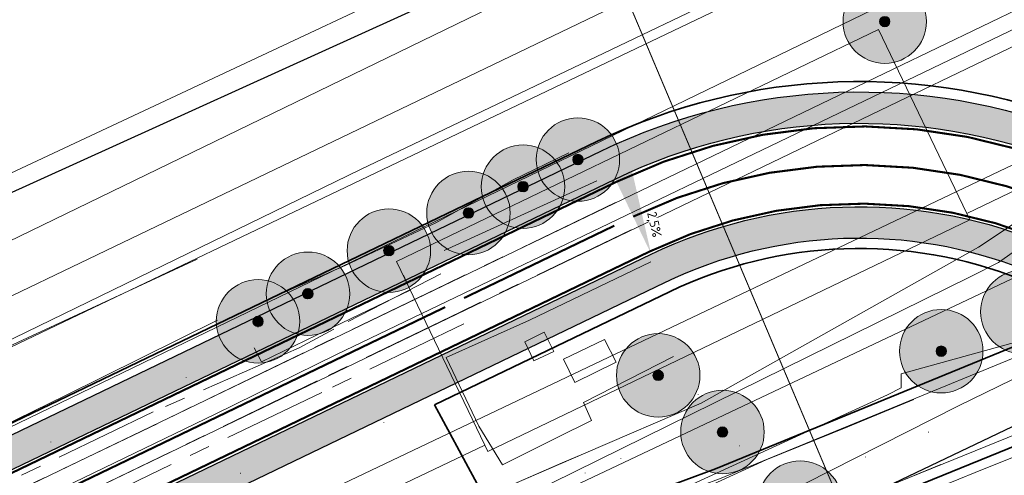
# Model space of a CAD drawing. Header units: metres. Extents: x 163628 to 167855, y 402678 to 405435.
# Tile 146 of 256: x 164571 to 164618, y 403475 to 403497. Entities that reach past the tile are written whole.
import ezdxf

# ---------------------------------------------------------------- set-up
doc = ezdxf.new("R2010")
doc.units = ezdxf.units.M
for name, pattern in [('X-CA190022.004-UO-DTM inmeting$0$AM-AS', [16, 10, -2, 2, -2]), ('X-CA190022.004-UO-DWM_Snelfietsroute$0$1-2', [3, 0, -2, 1]), ('X-CA190022.004-UO-DWM_Snelfietsroute$0$2-1', [6, 2, -1, 2, -1]), ('X-CA190022.004-UO-TXT_Tekst 1op200$0$AL-TEKENBLADGRENS', [11.5, 2.5, -1.5, 1, -1.5, 1, -1.5, 2.5])]:
    doc.linetypes.add(name, pattern=pattern)
doc.layers.get('0').update_dxf_attribs({"lineweight": 25})
for name, color, linetype, lineweight in [('X-CA190022.004-UO-BGT_Ondergrond$0$GE_251_SPRTrein_as_Lijn_GEM', 253, 'Continuous', 9), ('X-CA190022.004-UO-BGT_Ondergrond$0$GE_316_WGDFietspad_Vlak_GEM', 253, 'Continuous', 9), ('X-CA190022.004-UO-BGT_Ondergrond$0$GE_367_OWGBerm_groenvoorziening_grasenk_GEM', 253, 'Continuous', 9), ('X-CA190022.004-UO-BGT_Ondergrond$0$GE_401_OTDErf_Vlak_GEM', 253, 'Continuous', 9), ('X-CA190022.004-UO-BGT_Ondergrond$0$GE_479_BTDGroenvoorziening_grasenkruida_GEM', 253, 'Continuous', 9), ('X-CA190022.004-UO-BGT_Ondergrond$0$GE_504_WTDWaterloop_sloot_Vlak_GEM', 253, 'Continuous', 9), ('X-CA190022.004-UO-BGT_Ondergrond$0$GE_541_OWTOever_slootkant_Vlak_GEM', 253, 'Continuous', 9), ('X-CA190022.004-UO-DTM inmeting$0$B-WE-AM-AS_DWARSLIGGER-G', 246, 'X-CA190022.004-UO-DTM inmeting$0$AM-AS', 0), ('X-CA190022.004-UO-DTM inmeting$0$B-WE-AM-AS_SPOOR-G', 246, 'X-CA190022.004-UO-DTM inmeting$0$AM-AS', 0), ('X-CA190022.004-UO-DTM inmeting$0$B-WE-GR-BOOM-S', 246, 'Continuous', 0), ('X-CA190022.004-UO-DTM inmeting$0$B-WE-GW-TALUD_KRUIN-G', 246, 'Continuous', 0), ('X-CA190022.004-UO-DTM inmeting$0$B-WE-GW-TALUD_TEEN-G', 246, 'Continuous', 0), ('X-CA190022.004-UO-DTM inmeting$0$B-WE-OG-HOOGTEPUNT-S', 246, 'Continuous', 0), ('X-CA190022.004-UO-DTM inmeting$0$B-WE-VH-VERHARDING_ASFALT-G', 246, 'Continuous', 0), ('X-CA190022.004-UO-DTM inmeting$0$B-WE-VH-VERHARDING_BETON-G', 246, 'Continuous', 0), ('X-CA190022.004-UO-DWM_Beplanting$0$B-WE-GR-BOOM-S AFKOMSTIG UIT BGT', 252, 'Continuous', 0), ('X-CA190022.004-UO-DWM_Beplanting$0$N-GV-GR-BOOM_SOLITAIR-G', 92, 'Continuous', 18), ('X-CA190022.004-UO-DWM_Beplanting$0$N-WE-GR-BOOM-S', 90, 'Continuous', 18), ('X-CA190022.004-UO-DWM_Snelfietsroute$0$N-WE-GW-BERM-G', 125, 'Continuous', 25), ('X-CA190022.004-UO-DWM_Snelfietsroute$0$N-WE-VH-KANTVERHARDING-G', 125, 'Continuous', 25), ('X-CA190022.004-UO-DWM_Snelfietsroute$0$N-WE-VW-MARKERING_LANGS_STREEP_12-G', 7, 'X-CA190022.004-UO-DWM_Snelfietsroute$0$1-2', 35), ('X-CA190022.004-UO-DWM_Snelfietsroute$0$N-WE-VW-MARKERING_LANGS_STREEP_21-G', 7, 'X-CA190022.004-UO-DWM_Snelfietsroute$0$2-1', 35), ('X-CA190022.004-UO-DWM_Snelfietsroute$0$N-WE-VW-MARKERING_LANGS_STREEP_DOORGETROKKEN_010-G', 125, 'Continuous', 25), ('X-CA190022.004-UO-GZM_Werkgrens_v0.1$0$N-WE-KG-GRENS_SYSTEEMGRENS-G', 7, 'X-CA190022.004-UO-GZM_Werkgrens_v0.1$0$KG-OG', 35), ('X-CA190022.004-UO-KAD_Percelen$0$B-WE-KG-GRENS_PERCEEL-GV', 150, 'Continuous', 9), ('X-CA190022.004-UO-TXT_Tekst 1op200$0$N-WE-VH-VERKANTING-G', 7, 'Continuous', 35), ('X-CA190022.004-UO-TXT_Tekst 1op200$0$N-WE-VH-VERKANTING-T18', 7, 'Continuous', 18), ('X-CA190022.004-UO-TXT_Tekst 1op200$0$X-XX-AL-TEKENBLADGRENS-G', 7, 'X-CA190022.004-UO-TXT_Tekst 1op200$0$AL-TEKENBLADGRENS', 35), ('X-CA190022.004-UO-WHM_Riolering gemeente - drukleidingen_v0.1$0$Riool_onder_druk_asbestcement_leidingen_450_hgml', 214, 'X-CA190022.004-UO-WHM_Riolering gemeente - drukleidingen_v0.1$0$1-200 PERSLEIDING', 25), ('X-CA190022.004-UO-WHM_Riolering gemeente - drukleidingen_v0.1$0$Riool_onder_druk_pvc_leidingen_400_hgml', 214, 'X-CA190022.004-UO-WHM_Riolering gemeente - drukleidingen_v0.1$0$1-200 PERSLEIDING', 25)]:
    doc.layers.add(name, color=color, linetype=linetype, lineweight=lineweight)
doc.layers.add('X-CA190022.004-UO-DTM inmeting$0$X-XX-AL-MEETPUNT-S', color=246, linetype='Continuous', lineweight=0, plot=False)
for name, color, linetype in [('X-CA190022.004-UO-DWM_Beplanting$0$B-WE-GR-BOOM-S AFKOMSTIG UIT BOMENBESTAND GEMEENTE', 252, 'Continuous'), ('X-CA190022.004-UO-DWM_Beplanting$0$B-WE-GR-BOOM-S AFKOMSTIG UIT DTM_v0.4', 252, 'Continuous'), ('X-CA190022.004-UO-DWM_Beplanting$0$N-GV-GR-GRAS-A-200', 7, 'Continuous')]:
    doc.layers.add(name, color=color, linetype=linetype)
for name, color, linetype, lineweight, transparency in [('X-CA190022.004-UO-KL_Wenstracé_v0.3$0$N-WE-KL-TRACE_WENSTRACE-G 1.5m', 24, 'Continuous', 35, 0.6), ('X-CA190022.004-UO-KLIC$0$B-OI-KL-DATA_KPN_0000546663_VECT_19O042616-G', 42, 'X-CA190022.004-UO-KLIC$0$1-200 TELEFONIE-KPN', 0, 0.25), ('X-CA190022.004-UO-KLIC$0$B-OI-KL-DATA_ZIGGO BV_0000546674_VECT_19O042616-G', 42, 'X-CA190022.004-UO-KLIC$0$1-200 ZIGGO', 0, 0.25), ('X-CA190022.004-UO-KLIC$0$B-WE-KL-ET_LS-G', 42, 'X-CA190022.004-UO-KLIC$0$1-200 LAAGSPANNING', 0, 0.25), ('X-CA190022.004-UO-KLIC$0$B-WE-KL-ET_LS_KABELBED-G', 42, 'X-CA190022.004-UO-KLIC$0$1-200 LAAGSPANNING', 0, 0.25), ('X-CA190022.004-UO-KLIC$0$B-WE-KL-ET_MS-G', 42, 'X-CA190022.004-UO-KLIC$0$1-200 MIDDENSPANNING', 0, 0.25), ('X-CA190022.004-UO-KLIC$0$B-WE-KL-ET_MS_DUCT-G', 42, 'X-CA190022.004-UO-KLIC$0$1-200 MIDDENSPANNING', 0, 0.25), ('X-CA190022.004-UO-KLIC$0$B-WE-KL-ET_MS_MANTELBUIS-G', 42, 'X-CA190022.004-UO-KLIC$0$1-200 MIDDENSPANNING', 0, 0.25)]:
    doc.layers.add(name, color=color, linetype=linetype, lineweight=lineweight, transparency=transparency)
doc.styles.add('X-CA190022.004-UO-KLIC$0$NLCS-ISO', font='NLCS-ISO.ttf')
doc.styles.add('X-CA190022.004-UO-TXT_Tekst 1op200$0$NLCS-ISO-M500-T18', font='NLCS-ISO.ttf', dxfattribs={"height": 0.9})
doc.styles.add('X-CA190022.004-UO-WHM_Riolering gemeente - drukleidingen_v0.1$0$NLCS-ISO', font='NLCS-ISO.ttf')
doc.linetypes.add('X-CA190022.004-UO-GZM_Werkgrens_v0.1$0$KG-OG', pattern='A,5.5,-1.5,[2,NLCS.SHX,S=0.5,R=0,X=0,Y=0],-1.5', length=8.5)
doc.linetypes.add('X-CA190022.004-UO-KLIC$0$1-200 LAAGSPANNING', pattern='A,1.5,-0.6,["LS",X-CA190022.004-UO-KLIC$0$NLCS-ISO,S=0.24,R=0,X=-0.45,Y=-0.12],-0.05', length=2.15)
doc.linetypes.add('X-CA190022.004-UO-KLIC$0$1-200 MIDDENSPANNING', pattern='A,1.5,-0.6,["MS",X-CA190022.004-UO-KLIC$0$NLCS-ISO,S=0.24,R=0,X=-0.5,Y=-0.12],-0.05', length=2.15)
doc.linetypes.add('X-CA190022.004-UO-KLIC$0$1-200 TELEFONIE-KPN', pattern='A,1.5,-0.6,["KPN",X-CA190022.004-UO-KLIC$0$NLCS-ISO,S=0.24,R=0,X=-0.5,Y=-0.12],-0.3', length=2.4)
doc.linetypes.add('X-CA190022.004-UO-KLIC$0$1-200 ZIGGO', pattern='A,1.5,-0.6,["ZIGGO",X-CA190022.004-UO-KLIC$0$NLCS-ISO,S=0.24,R=0,X=-0.5,Y=-0.12],-0.5', length=2.6)
doc.linetypes.add('X-CA190022.004-UO-WHM_Riolering gemeente - drukleidingen_v0.1$0$1-200 PERSLEIDING', pattern='A,1.5,-0.6,["PERS",X-CA190022.004-UO-WHM_Riolering gemeente - drukleidingen_v0.1$0$NLCS-ISO,S=0.24,R=0,X=-0.5,Y=-0.12],-0.65', length=2.75)

# ---------------------------------------------------------------- blocks, each defined once
blk = doc.blocks.new('X-CA190022.004-UO-DTM inmeting$0$punt')
at = {"color": 0, "lineweight": -2}
blk.add_line((0, 0), (0, 0), dxfattribs=at)
blk = doc.blocks.new('X-CA190022.004-UO-DTM inmeting$0$SOG-HOOGTEPUNT-SO')
for p, q in [((-0.5, 0), (0.5, 0)), ((0, 0.5), (0, -0.5))]:
    blk.add_line(p, q)
blk = doc.blocks.new('X-CA190022.004-UO-DTM inmeting$0$boom')
h = blk.add_hatch()
h.set_pattern_fill('ANSI31', color=256, scale=0.13)
h.paths.add_polyline_path([(-1, 0, 1), (1, 0, 1)])
blk.add_circle((0, 0), 1)
blk = doc.blocks.new('X-CA190022.004-UO-DWM_Beplanting$0$SGR-BOOM_01-SO')
at = {"linetype": 'ByBlock', "lineweight": 18}
h = blk.add_hatch(color=0, dxfattribs=at)
h.dxf.hatch_style = 1
edge = h.paths.add_edge_path()
edge.add_arc((0, 0), 0.25, 0, 360)
at = {"color": 0, "linetype": 'ByBlock', "lineweight": 18}
for radius in [2, 0.25]:
    blk.add_circle((0, 0), radius, dxfattribs=at)
blk = doc.blocks.new('X-CA190022.004-UO-DWM_Beplanting$0$IMGEOBoom')
at = {"transparency": 33554457}
h = blk.add_hatch(color=256, dxfattribs=at)
h.dxf.hatch_style = 1
edge = h.paths.add_edge_path()
edge.add_arc((0, 0), 100, 0, 360)
edge = h.paths.add_edge_path(flags=17)
edge.add_arc((0, 0), 12.5, 0, 360)
h = blk.add_hatch()
h.set_pattern_fill('ANGLE', color=256)
h.set_pattern_definition([(0, (0, 0), (0, 6.985), [5.08, -1.905]), (90, (0, 0), (-6.985, 4e-16), [5.08, -1.905])])
edge = h.paths.add_edge_path(flags=17)
edge.add_arc((0, 0), 12.5, 0, 360)
at = {"layer": 'X-CA190022.004-UO-DWM_Beplanting$0$N-GV-GR-GRAS-A-200'}
h = blk.add_hatch(color=256, dxfattribs=at)
h.dxf.hatch_style = 1
edge = h.paths.add_edge_path(flags=17)
edge.add_arc((0, 0), 12.5, 0, 360)
at = {"xscale": 50, "yscale": 50, "zscale": 50}
blk.add_blockref('X-CA190022.004-UO-DWM_Beplanting$0$SGR-BOOM_01-SO', (0, 0), dxfattribs=at)
blk = doc.blocks.new('X-CA190022.004-UO-DWM_Beplanting$0$sfr nieuwe boom')
at = {"layer": 'X-CA190022.004-UO-DWM_Beplanting$0$N-GV-GR-BOOM_SOLITAIR-G', "transparency": 33554470}
h = blk.add_hatch(color=256, dxfattribs=at)
h.dxf.hatch_style = 1
edge = h.paths.add_edge_path()
edge.add_arc((0, 0), 2, 0, 360)
at = {"layer": 'X-CA190022.004-UO-DWM_Beplanting$0$N-GV-GR-BOOM_SOLITAIR-G'}
h = blk.add_hatch(color=256, dxfattribs=at)
h.dxf.hatch_style = 1
edge = h.paths.add_edge_path()
edge.add_arc((0, 0), 0.25, 0, 360)
for radius in [2, 0.25]:
    blk.add_circle((0, 0), radius, dxfattribs=at)
blk = doc.blocks.new('*U72')
blk.add_solid([(-2.5, 0.9), (-2.5, 0), (1.5, 0)])

msp = doc.modelspace()

# ---------------------------------------------------------------- linework, layer by layer
at = {"layer": 'X-CA190022.004-UO-BGT_Ondergrond$0$GE_251_SPRTrein_as_Lijn_GEM'}
for p, q in [((164612.775, 403494.432), (164785.364, 403577.492)), ((164613.43, 403493.072), (164786.046, 403576.149)), ((164586.092, 403480.76), (164743.728, 403556.491)), ((164589.918, 403483.431), (164612.775, 403494.432)), ((164590.572, 403482.071), (164613.43, 403493.072)), ((164504.922, 403442.526), (164589.918, 403483.431)), ((164505.925, 403441.332), (164590.572, 403482.071)), ((164580.272, 403477.895), (164586.092, 403480.76)), ((164507.405, 403442.8), (164580.272, 403477.895))]:
    msp.add_line(p, q, dxfattribs=at)
at = {"layer": 'X-CA190022.004-UO-BGT_Ondergrond$0$GE_316_WGDFietspad_Vlak_GEM', "flags": 128}
msp.add_lwpolyline([(164599.21, 403468.63), (164591.23, 403464.58), (164577.71, 403456.5), (164571.47, 403453.2), (164518.157, 403427.555), (164516.668, 403430.689), (164569.76, 403456.18), (164575.93, 403459.42), (164592.13, 403469.02), (164597.61, 403471.99), (164600.48, 403473.35), (164602.885, 403474.235), (164604.45, 403474.81), (164619.704, 403481.066), (164621.316, 403478.014), (164607.424, 403472.383), (164605.74, 403471.7), (164604.577, 403471.161), (164602.07, 403470), (164599.21, 403468.63)], dxfattribs=at)
at = {"layer": 'X-CA190022.004-UO-BGT_Ondergrond$0$GE_367_OWGBerm_groenvoorziening_grasenk_GEM', "flags": 128}
for points in [[(164768.875, 403551.946), (164763.542, 403549.392), (164629.22, 403485.06), (164625.59, 403483.48), (164619.704, 403481.066), (164604.45, 403474.81), (164602.885, 403474.235), (164600.48, 403473.35), (164597.61, 403471.99), (164592.13, 403469.02), (164575.93, 403459.42), (164569.76, 403456.18), (164516.668, 403430.689), (164513.743, 403429.436), (164509.64, 403427.467), (164507.77, 403426.57)], [(164510.298, 403423.881), (164518.157, 403427.555), (164571.47, 403453.2), (164577.71, 403456.5), (164591.23, 403464.58), (164599.21, 403468.63), (164602.07, 403470), (164604.577, 403471.161), (164605.74, 403471.7), (164607.424, 403472.383), (164621.316, 403478.014), (164627.08, 403480.35), (164631.74, 403482.36), (164768.53, 403548.02), (164770.72, 403548.83), (164773.26, 403549.22), (164775.27, 403548.69), (164783.7, 403545.643)], [(164453.106, 403493.369), (164488.004, 403452.975), (164495.285, 403449.119), (164494.344, 403448.187), (164493.938, 403446.928), (164494.512, 403445.201), (164495.603, 403443.783), (164496.644, 403443.037), (164505.761, 403433.039), (164505.901, 403432.4), (164507.126, 403430.884), (164508.284, 403430.692), (164509.941, 403431.278), (164513.965, 403433.277), (164537.446, 403444.229), (164569.522, 403459.744), (164581.242, 403466.331), (164592.676, 403472.187), (164631.326, 403490.472), (164640.44, 403494.868), (164662.351, 403505.436)]]:
    msp.add_lwpolyline(points, dxfattribs=at)
at = {"layer": 'X-CA190022.004-UO-BGT_Ondergrond$0$GE_401_OTDErf_Vlak_GEM', "flags": 128}
msp.add_lwpolyline([(164644.76, 403522.135), (164598.026, 403499.598), (164597.907, 403499.54), (164559.867, 403481.087), (164519.897, 403461.496), (164496.748, 403450.567), (164495.285, 403449.119), (164488.004, 403452.975), (164453.106, 403493.369), (164446.912, 403500.197), (164442.328, 403505.829), (164442.279, 403505.897), (164417.651, 403534.485)], dxfattribs=at)
at = {"layer": 'X-CA190022.004-UO-BGT_Ondergrond$0$GE_479_BTDGroenvoorziening_grasenkruida_GEM', "flags": 128}
msp.add_lwpolyline([(164661.155, 403508.745), (164638.92, 403498.02), (164629.806, 403493.624), (164631.326, 403490.472), (164592.676, 403472.187), (164593.082, 403473.391), (164592.609, 403473.511), (164591.238, 403473.656), (164588.258, 403473.003), (164582.318, 403470.584), (164560.42, 403459.532), (164531.517, 403445.829), (164507.277, 403434.264), (164505.761, 403433.039), (164496.644, 403443.037), (164498.627, 403442.886), (164500.282, 403443.347), (164516.388, 403451.268), (164556.346, 403470.466), (164637.795, 403509.882), (164672.252, 403526.504)], dxfattribs=at)
at = {"layer": 'X-CA190022.004-UO-BGT_Ondergrond$0$GE_504_WTDWaterloop_sloot_Vlak_GEM', "flags": 128}
msp.add_lwpolyline([(164678.426, 403533.128), (164644.871, 403517.187), (164587.245, 403489.628), (164555.789, 403474.342), (164525.812, 403459.868), (164499.837, 403447.15), (164498.596, 403446.585), (164497.552, 403446.453), (164497.046, 403446.537), (164496.522, 403447.593), (164496.813, 403448.046), (164507.457, 403453.306), (164615.872, 403505.365), (164674.068, 403533.44)], dxfattribs=at)
at = {"layer": 'X-CA190022.004-UO-BGT_Ondergrond$0$GE_541_OWTOever_slootkant_Vlak_GEM', "flags": 128}
for points in [[(164516.388, 403451.268), (164500.282, 403443.347), (164498.627, 403442.886), (164496.644, 403443.037), (164495.603, 403443.783), (164494.512, 403445.201), (164493.938, 403446.928), (164494.344, 403448.187), (164495.285, 403449.119), (164496.748, 403450.567), (164519.897, 403461.496), (164559.867, 403481.087), (164597.907, 403499.54), (164598.026, 403499.598), (164644.76, 403522.135), (164649.727, 403524.45), (164655.322, 403527.058), (164681.914, 403539.451)], [(164496.522, 403447.593), (164496.813, 403448.046), (164507.457, 403453.306), (164615.872, 403505.365), (164674.068, 403533.44)], [(164678.426, 403533.128), (164644.871, 403517.187), (164587.245, 403489.628), (164555.789, 403474.342), (164525.812, 403459.868), (164499.837, 403447.15), (164498.596, 403446.585), (164497.552, 403446.453), (164497.046, 403446.537), (164496.522, 403447.593)], [(164672.252, 403526.504), (164637.795, 403509.882), (164556.346, 403470.466), (164516.388, 403451.268)]]:
    msp.add_lwpolyline(points, dxfattribs=at)
at = {"layer": 'X-CA190022.004-UO-DTM inmeting$0$B-WE-AM-AS_DWARSLIGGER-G', "ltscale": 0.5}
for p, q in [((164591.102, 403484.628, 9.914), (164585.966, 403481.979, 9.91)), ((164585.966, 403481.979, 9.91), (164584.303, 403481.081, 9.908)), ((164592.201, 403482.239, 9.922), (164585.387, 403478.947, 9.916)), ((164584.303, 403481.081, 9.908), (164577.304, 403478.011, 9.914)), ((164585.387, 403478.947, 9.916), (164556.391, 403465.022, 9.899)), ((164577.304, 403478.011, 9.914), (164566.021, 403472.575, 9.907))]:
    msp.add_line(p, q, dxfattribs=at)
at = {"layer": 'X-CA190022.004-UO-DTM inmeting$0$B-WE-AM-AS_SPOOR-G', "ltscale": 0.5}
for p, q in [((164599.473, 403488.05, 10.077), (164591.349, 403484.128, 10.082)), ((164600.213, 403486.731, 10.075), (164592.02, 403482.79, 10.076)), ((164591.349, 403484.128, 10.082), (164584.519, 403480.845, 10.074)), ((164592.02, 403482.79, 10.076), (164585.168, 403479.496, 10.079)), ((164584.519, 403480.845, 10.074), (164577.491, 403477.444, 10.074)), ((164585.168, 403479.496, 10.079), (164578.126, 403476.089, 10.079)), ((164577.491, 403477.444, 10.074), (164566.301, 403472.069, 10.066)), ((164578.126, 403476.089, 10.079), (164566.889, 403470.67, 10.068))]:
    msp.add_line(p, q, dxfattribs=at)
at = {"layer": 'X-CA190022.004-UO-DTM inmeting$0$B-WE-GW-TALUD_KRUIN-G'}
for points in [[(164582.88, 403483.431, 9.868), (164586.508, 403485.022, 9.954), (164590.852, 403487.078, 9.848), (164594.537, 403489.112, 9.908), (164597.23, 403490.426, 9.827)], [(164494.319, 403448.902, 9.01), (164493.39, 403447.207, 9.387), (164493.636, 403444.951, 9.725), (164494.996, 403443.479, 9.795), (164497.122, 403442.925, 9.793), (164499.152, 403443.498, 9.734), (164504.652, 403445.888, 9.688), (164511.724, 403449.032, 9.644), (164518.144, 403452.09, 9.691), (164525.993, 403455.94, 9.695), (164533.432, 403459.367, 9.678), (164541.158, 403463.163, 9.609), (164549.299, 403467.195, 9.676), (164557.07, 403470.853, 9.716), (164564.699, 403474.697, 9.741), (164573.075, 403478.779, 9.752), (164580.392, 403482.413, 9.926)]]:
    msp.add_polyline3d(points, dxfattribs=at)
at = {"layer": 'X-CA190022.004-UO-DTM inmeting$0$B-WE-GW-TALUD_TEEN-G'}
msp.add_polyline3d([(164496.712, 403447.767, 7.304), (164496.555, 403447.483, 7.287), (164496.849, 403446.494, 7.288), (164497.206, 403445.964, 7.278), (164497.858, 403445.826, 7.323), (164515.497, 403454.551, 7.301), (164538.845, 403465.546, 7.264), (164569.066, 403480.544, 7.286), (164579.416, 403485.323, 7.256)], dxfattribs=at)
at = {"layer": 'X-CA190022.004-UO-DTM inmeting$0$B-WE-VH-VERHARDING_ASFALT-G'}
for points in [[(164606.698, 403475.707, 9.874), (164610.599, 403477.297, 9.745), (164613.766, 403478.608, 9.637)], [(164596.669, 403476.779, 9.991), (164594.05, 403475.478, 9.96)], [(164606.698, 403475.707, 9.874), (164603.941, 403474.452, 9.975)], [(164608.201, 403472.704, 9.85), (164612.313, 403474.362, 9.732), (164615.07, 403475.492, 9.651)]]:
    msp.add_polyline3d(points, dxfattribs=at)
at = {"layer": 'X-CA190022.004-UO-DTM inmeting$0$B-WE-VH-VERHARDING_BETON-G'}
for points in [[(164591.259, 403485.745, 9.921), (164598.575, 403489.087, 9.844)], [(164601.162, 403485.205, 9.99), (164595.351, 403482.411, 9.989), (164591.352, 403480.615, 9.987), (164592.912, 403477.32, 9.984), (164594.05, 403475.478, 9.96)], [(164589.298, 403484.564, 9.871), (164589.629, 403483.842, 9.865), (164585.137, 403481.695, 9.889), (164582.502, 403480.411, 9.891), (164582.143, 403481.08, 9.895)], [(164596.664, 403476.777, 9.991), (164598.31, 403477.595, 9.99), (164597.939, 403478.461, 9.99), (164602.246, 403480.669, 9.996)]]:
    msp.add_polyline3d(points, dxfattribs=at)
for points in [[(164595.559, 403480.454, 9.993), (164595.128, 403481.366, 9.986), (164596.054, 403481.835, 9.986), (164596.506, 403480.909, 9.991)], [(164599.497, 403480.389, 9.989), (164598.947, 403481.483, 9.994), (164596.981, 403480.546, 9.991), (164597.513, 403479.426, 9.986)]]:
    msp.add_polyline3d(points, close=True, dxfattribs=at)
at = {"layer": 'X-CA190022.004-UO-DWM_Snelfietsroute$0$N-WE-GW-BERM-G', "flags": 128}
for points in [[(164495.757, 403440.931), (164598.797, 403490.523, -0.209691), (164621.681, 403491.328, 0.208465), (164638.923, 403491.909)], [(164508.728, 403421.976), (164506.096, 403425.275, -0.109896), (164503.571, 403430.518, 0.054725), (164502.148, 403434.552), (164502.139, 403434.57, -0.401082), (164502.737, 403436.41, -0.011261), (164506.75, 403438.454), (164601.833, 403484.215, -0.209691), (164619.096, 403484.823, 0.209324), (164641.944, 403485.61)]]:
    msp.add_lwpolyline(points, format="xyb", dxfattribs=at)
at = {"layer": 'X-CA190022.004-UO-DWM_Snelfietsroute$0$N-WE-VH-KANTVERHARDING-G', "flags": 128}
for points in [[(164498.667, 403440.667), (164599.448, 403489.171, -0.209691), (164621.127, 403489.934, 0.208529), (164639.573, 403490.557)], [(164502.1, 403437.88), (164601.182, 403485.567, -0.209691), (164619.65, 403486.217, 0.208643), (164641.302, 403486.95)]]:
    msp.add_lwpolyline(points, format="xyb", dxfattribs=at)
at = {"layer": 'X-CA190022.004-UO-DWM_Snelfietsroute$0$N-WE-VW-MARKERING_LANGS_STREEP_12-G', "linetype": 'X-CA190022.004-UO-DWM_Snelfietsroute$0$1-2', "const_width": 0.1, "flags": 128}
msp.add_lwpolyline([(164512.776, 403445.238), (164591.304, 403483.032)], dxfattribs=at)
at = {"layer": 'X-CA190022.004-UO-DWM_Snelfietsroute$0$N-WE-VW-MARKERING_LANGS_STREEP_21-G', "const_width": 0.1, "flags": 128}
msp.add_lwpolyline([(164592.205, 403483.466), (164599.414, 403486.935)], dxfattribs=at)
at = {"layer": 'X-CA190022.004-UO-DWM_Snelfietsroute$0$N-WE-VW-MARKERING_LANGS_STREEP_DOORGETROKKEN_010-G', "const_width": 0.1, "flags": 128}
for points in [[(164498.732, 403440.532), (164599.513, 403489.036, -0.209691), (164621.072, 403489.795, 0.208534), (164639.637, 403490.421)], [(164600.315, 403487.369, -0.209691), (164620.389, 403488.075, 0.19892), (164639.521, 403488.353, 0.19892)], [(164502.034, 403438.015), (164601.117, 403485.702, -0.209691), (164619.705, 403486.356, 0.208659), (164641.239, 403487.086)]]:
    msp.add_lwpolyline(points, format="xyb", dxfattribs=at)
at = {"layer": 'X-CA190022.004-UO-GZM_Werkgrens_v0.1$0$N-WE-KG-GRENS_SYSTEEMGRENS-G', "ltscale": 0.2, "flags": 128}
for points in [[(164202.447, 403276.261, -0.007014), (164204.684, 403278.194), (164207.732, 403280.631), (164216.351, 403287.471), (164219.004, 403289.434), (164219.375, 403289.729), (164237.184, 403303.185), (164244.587, 403308.605), (164248.73, 403311.638), (164253.977, 403315.367), (164261.175, 403320.48), (164269.682, 403326.324), (164277.478, 403331.538), (164300.139, 403346.153), (164322.964, 403359.926), (164334.073, 403366.292), (164351.665, 403375.797), (164373.742, 403387.55), (164399.95, 403400.464), (164429.28, 403414.743), (164430.124, 403415.141), (164430.948, 403415.506), (164431.777, 403415.846), (164432.615, 403416.161), (164433.462, 403416.453), (164434.316, 403416.72), (164435.176, 403416.962), (164436.043, 403417.179), (164436.306, 403417.259, -0.099821), (164451.982, 403417.179, 0.131087), (164471.53, 403420.948), (164482.533, 403426.243), (164490.693, 403418.8), (164492.586, 403419.707), (164495.404, 403416.53, -0.0101), (164498.074, 403413.536), (164499.385, 403412.005), (164502.276, 403408.653), (164509.274, 403412.948), (164511.768, 403416.461), (164509.186, 403420.201, -0.175036), (164509.321, 403422.135, -0.180129), (164510.517, 403423.431), (164518.825, 403427.315), (164545.03, 403439.927), (164571.695, 403452.754), (164577.955, 403456.064), (164591.472, 403464.142), (164595.446, 403466.159), (164599.431, 403468.182), (164600.854, 403468.863), (164605.94, 403471.242), (164622.016, 403477.758), (164627.273, 403479.889), (164631.947, 403481.905), (164633.267, 403482.539, 0.084778), (164642.609, 403485.38), (164759.332, 403541.386), (164770.974, 403544.815), (164773.272, 403545.397), (164787.887, 403542.29), (164789.899, 403542.38), (164793.252, 403543.048), (164800.24, 403546.814), (164803.671, 403549.366), (164804.774, 403550.36), (164806.983, 403547.387), (164807.907, 403546.199), (164811.87, 403549.281), (164810.953, 403550.46), (164809.512, 403552.406), (164808.343, 403553.575), (164810.024, 403555.089), (164807.827, 403558.012), (164809.834, 403559.516, 0.087199), (164816.707, 403566.833, -0.136189), (164825.151, 403574.239), (164897.952, 403609.34), (164931.093, 403625.32), (165054.784, 403684.96), (165123.155, 403717.926), (165148.566, 403730.033), (165175.654, 403740.478), (165188.146, 403744.824), (165187.632, 403748.092), (165185.258, 403754.932), (165180.038, 403753.689, 0.027846), (165177.051, 403752.466), (165119.698, 403725.141), (165051.309, 403692.167), (164927.618, 403632.527), (164894.477, 403616.547), (164821.676, 403581.445, 0.136189), (164810.016, 403571.218, -0.087199), (164805.039, 403565.919), (164803.02, 403564.408), (164799.415, 403569.204), (164798.615, 403568.604), (164797.815, 403568.006), (164797.216, 403568.806), (164793.371, 403565.926), (164793.97, 403565.126), (164792.376, 403563.932), (164795.885, 403559.064, -0.201548), (164780.097, 403554.057, 0.075656), (164771.169, 403553.982, -0.009755), (164764.075, 403552.536), (164754.286, 403547.799), (164747.474, 403544.606), (164708.34, 403525.583), (164686.218, 403515.365), (164675.148, 403509.865), (164663.524, 403504.258), (164644.327, 403495.071), (164639.493, 403492.723), (164638.201, 403492.127, -0.201818), (164621.846, 403491.8, 0.209498), (164598.58, 403490.973), (164556.157, 403470.566), (164536.299, 403461.008), (164516.318, 403451.408), (164508.232, 403447.512), (164500.187, 403443.642), (164497.203, 403443.008), (164495.09, 403442.274, 0.130794), (164492.913, 403444.811), (164488.435, 403447.885), (164494.899, 403449.835), (164490.315, 403452.233), (164484.484, 403450.597, -0.076427), (164479.748, 403454.723), (164478.799, 403455.857), (164474.918, 403452.962), (164457.343, 403473.566), (164451.257, 403468.374), (164465.519, 403451.653, -0.484297), (164464.817, 403448.113), (164461.416, 403446.394), (164463.893, 403441.77), (164464.916, 403439.614), (164433.017, 403424.683, 0.05166), (164425.3, 403421.703), (164396.431, 403407.648), (164370.094, 403394.67), (164347.884, 403382.848), (164330.182, 403373.283), (164318.908, 403366.822), (164295.903, 403352.941), (164273.086, 403338.225), (164265.193, 403332.947), (164256.594, 403327.039), (164249.344, 403321.888), (164244.05, 403318.127), (164239.86, 403315.06), (164232.409, 403309.604), (164214.476, 403296.054), (164201.289, 403285.589, 0.012131), (164197.414, 403282.357)], [(164590.796, 403478.349), (164592.73, 403474.764), (164594.762, 403471.015), (164597.384, 403472.436), (164600.286, 403473.811), (164602.712, 403474.704), (164604.269, 403475.276), (164619.512, 403481.528), (164623.127, 403483.045, -0.038114), (164618.912, 403484.358, 0.20969), (164602.05, 403483.765)]]:
    msp.add_lwpolyline(points, format="xyb", close=True, dxfattribs=at)
at = {"layer": 'X-CA190022.004-UO-KAD_Percelen$0$B-WE-KG-GRENS_PERCEEL-GV', "flags": 128}
for points in [[(164595.838, 403501.354), (164555.326, 403482.367), (164489.137, 403451.001), (164492.811, 403446.689), (164487.569, 403444.164), (164476.902, 403439.143), (164474.656, 403438.052), (164469.708, 403435.65), (164459.04, 403430.474), (164460.276, 403427.915), (164478.654, 403436.809), (164549.795, 403471.239), (164610.094, 403500.047), (164740.684, 403562.794), (164887.38, 403633.726), (164885.502, 403637.729), (164830.972, 403611.838), (164787.129, 403591.173), (164774.865, 403585.072), (164771.579, 403589.482), (164763.848, 403582.954), (164722.665, 403561.134), (164654.869, 403529.019)], [(164460.276, 403427.915), (164466.349, 403415.367), (164487.883, 403425.722), (164496.111, 403429.679), (164555.855, 403458.619), (164593.206, 403476.41), (164588.97, 403485.217), (164612.074, 403496.328), (164616.314, 403487.512), (164746.772, 403550.188), (164893.326, 403621.049), (164887.38, 403633.726), (164740.684, 403562.794), (164610.094, 403500.047), (164549.795, 403471.239), (164478.654, 403436.809)], [(164468.748, 403410.406), (164486.08, 403417.995), (164492.111, 403420.636), (164493.855, 403418.592), (164495.298, 403416.903), (164503.089, 403421.185), (164615.905, 403478.304), (164662.782, 403501.158), (164772.136, 403553.829), (164770.057, 403555.749), (164790.783, 403565.26), (164789.551, 403566.923), (164799.538, 403571.715), (164894.973, 403617.537), (164893.326, 403621.049), (164746.772, 403550.188), (164616.314, 403487.512), (164616.456, 403487.216), (164593.352, 403476.106), (164593.206, 403476.41), (164555.855, 403458.619), (164496.111, 403429.679), (164487.883, 403425.722), (164466.349, 403415.367)], [(164615.905, 403478.304), (164503.089, 403421.185), (164504.937, 403419.149), (164510.499, 403421.842), (164619.909, 403474.821), (164758.78, 403541.048), (164766.236, 403544.544), (164771.263, 403545.786), (164774.138, 403545.724), (164787.928, 403542.792), (164789.839, 403542.878), (164793.081, 403543.524), (164802.649, 403548.73), (164790.783, 403565.26), (164770.057, 403555.749), (164772.136, 403553.829), (164662.782, 403501.158)], [(164509.715, 403537.447), (164552.161, 403486.189), (164554.233, 403483.687), (164555.326, 403482.367), (164595.838, 403501.354), (164547.782, 403558.103), (164512.506, 403539.358)], [(164593.206, 403476.41), (164593.352, 403476.106), (164616.456, 403487.216), (164616.314, 403487.512), (164612.074, 403496.328), (164588.97, 403485.217)]]:
    msp.add_lwpolyline(points, close=True, dxfattribs=at)
at = {"layer": 'X-CA190022.004-UO-KL_Wenstracé_v0.3$0$N-WE-KL-TRACE_WENSTRACE-G 1.5m', "lineweight": 18, "ltscale": 0.2, "const_width": 1.5}
for points in [[(164497.67, 403441.02), (164599.122, 403489.847, -0.209691), (164621.404, 403490.631, 0.209331), (164639.242, 403491.246), (164641.614, 403492.384)], [(164501.662, 403436.837), (164601.508, 403484.891, -0.209691), (164619.373, 403485.52, 0.209331), (164641.62, 403486.287), (164643.992, 403487.424)]]:
    msp.add_lwpolyline(points, format="xyb", dxfattribs=at)
at = {"layer": 'X-CA190022.004-UO-KLIC$0$B-OI-KL-DATA_KPN_0000546663_VECT_19O042616-G', "flags": 128}
msp.add_lwpolyline([(164795.5, 403572.833), (164720.5, 403538.167), (164708.833, 403532.5), (164635.5, 403496.833), (164633.833, 403496.5), (164632.5, 403495.5), (164617.833, 403485.167), (164616.5, 403484.5), (164594.167, 403473.5), (164590.5, 403473.5), (164587.833, 403472.833), (164582.833, 403471.833), (164581.5, 403471.167), (164518.167, 403441.167), (164507.5, 403435.833), (164500.5, 403431.833)], dxfattribs=at)
at = {"layer": 'X-CA190022.004-UO-KLIC$0$B-OI-KL-DATA_ZIGGO BV_0000546674_VECT_19O042616-G', "flags": 128}
msp.add_lwpolyline([(164805.5, 403558.5), (164792.167, 403550.167), (164789.5, 403549.5), (164787.167, 403549.5), (164775.833, 403552.833), (164770.5, 403552.833), (164769.5, 403552.5), (164754.833, 403546.833), (164746.167, 403542.833), (164696.833, 403519.5), (164675.5, 403508.833), (164645.5, 403493.5), (164633.5, 403487.833), (164622.167, 403482.5), (164619.167, 403481.5), (164613.167, 403479.833), (164613.167, 403479.167), (164612.5, 403478.833), (164596.5, 403471.5), (164584.167, 403465.167), (164572.833, 403458.5), (164564.167, 403454.167), (164515.833, 403430.167), (164513.833, 403429.5), (164502.167, 403428.833), (164500.833, 403428.5), (164496.167, 403426.5), (164496.167, 403425.833), (164494.833, 403424.5), (164489.167, 403420.167), (164485.5, 403418.833)], dxfattribs=at)
at = {"layer": 'X-CA190022.004-UO-KLIC$0$B-WE-KL-ET_LS-G'}
msp.add_lwpolyline([(164597.085, 403466.476), (164597.14, 403466.506), (164601.682, 403468.671), (164605.243, 403470.368), (164605.848, 403470.637), (164606.477, 403470.913), (164606.801, 403471.054), (164614.084, 403474.052), (164615.569, 403474.652), (164617.062, 403475.252), (164624.533, 403478.23)], dxfattribs=at)
at = {"layer": 'X-CA190022.004-UO-KLIC$0$B-WE-KL-ET_LS_KABELBED-G'}
msp.add_lwpolyline([(164601.682, 403468.671), (164605.243, 403470.368), (164605.848, 403470.637), (164606.477, 403470.913), (164606.801, 403471.054), (164614.084, 403474.052), (164615.569, 403474.652), (164617.062, 403475.252), (164624.533, 403478.23), (164625.709, 403478.735), (164626.985, 403479.295), (164627.66, 403479.596), (164628.359, 403479.911), (164629.084, 403480.239), (164633.8, 403482.484), (164636.134, 403483.592), (164640.753, 403485.778), (164645.455, 403487.975), (164647.707, 403489.035), (164649.894, 403490.068), (164652.015, 403491.076), (164654.048, 403492.047), (164657.951, 403493.927), (164661.638, 403495.726)], dxfattribs=at)
at = {"layer": 'X-CA190022.004-UO-KLIC$0$B-WE-KL-ET_MS-G', "linetype": 'X-CA190022.004-UO-KLIC$0$1-200 MIDDENSPANNING'}
for points in [[(164503.135, 403434.725), (164518.56, 403442.2), (164520.422, 403443.089), (164550.71, 403457.544), (164582.738, 403472.83), (164633.588, 403497.02), (164639.702, 403499.936), (164674.16, 403516.92), (164702.804, 403530.824), (164719.07, 403538.72), (164761.08, 403558.65), (164773.711, 403564.857)], [(164674.16, 403516.92), (164639.702, 403499.936), (164633.588, 403497.02), (164582.738, 403472.83), (164550.71, 403457.544), (164520.422, 403443.089), (164518.56, 403442.2), (164503.135, 403434.725), (164502.955, 403434.638), (164502.209, 403434.277), (164501.149, 403433.763), (164500.722, 403433.556), (164499.343, 403432.887), (164493.86, 403430.49), (164490.343, 403428.585), (164489.876, 403428.332), (164486.4, 403426.45), (164421.96, 403395.77), (164340.698, 403354.401), (164292.035, 403324.574), (164283.02, 403318.59), (164279.38, 403316.35)], [(164674.16, 403516.92), (164639.702, 403499.936), (164633.588, 403497.02), (164582.738, 403472.83), (164550.71, 403457.544), (164520.422, 403443.089), (164518.56, 403442.2), (164503.135, 403434.725), (164502.955, 403434.638), (164502.209, 403434.277), (164501.149, 403433.763), (164500.722, 403433.556), (164499.343, 403432.887), (164493.86, 403430.49), (164490.343, 403428.585), (164489.876, 403428.332), (164486.4, 403426.45), (164421.96, 403395.77), (164340.698, 403354.401), (164292.035, 403324.574)], [(164518.56, 403442.2), (164520.422, 403443.089), (164550.71, 403457.544), (164582.738, 403472.83), (164633.588, 403497.02), (164639.702, 403499.936), (164674.16, 403516.92)], [(164520.422, 403443.089), (164550.71, 403457.544), (164582.738, 403472.83), (164633.588, 403497.02), (164639.702, 403499.936), (164674.16, 403516.92)], [(164520.422, 403443.089), (164550.71, 403457.544), (164582.738, 403472.83), (164594.611, 403474.57), (164597.942, 403476.006), (164603.57, 403478.432), (164616.87, 403485.898), (164633.588, 403497.02), (164639.702, 403499.936), (164674.16, 403516.92)], [(164674.16, 403516.92), (164639.702, 403499.936), (164633.588, 403497.02), (164616.87, 403485.898), (164603.57, 403478.432), (164597.942, 403476.006), (164594.611, 403474.57), (164582.738, 403472.83), (164550.71, 403457.544), (164520.422, 403443.089)]]:
    msp.add_lwpolyline(points, dxfattribs=at)
at = {"layer": 'X-CA190022.004-UO-KLIC$0$B-WE-KL-ET_MS_DUCT-G'}
msp.add_lwpolyline([(164594.611, 403474.57), (164596.914, 403475.563), (164597.942, 403476.006), (164603.57, 403478.432)], dxfattribs=at)
at = {"layer": 'X-CA190022.004-UO-KLIC$0$B-WE-KL-ET_MS_MANTELBUIS-G'}
msp.add_lwpolyline([(164594.611, 403474.57), (164596.914, 403475.563), (164597.942, 403476.006), (164603.57, 403478.432)], dxfattribs=at)
at = {"layer": 'X-CA190022.004-UO-TXT_Tekst 1op200$0$X-XX-AL-TEKENBLADGRENS-G', "const_width": 0.05, "flags": 128}
msp.add_lwpolyline([(164617.807, 403455.736), (164597.728, 403503.243)], dxfattribs=at)
at = {"layer": 'X-CA190022.004-UO-WHM_Riolering gemeente - drukleidingen_v0.1$0$Riool_onder_druk_asbestcement_leidingen_450_hgml', "flags": 128}
msp.add_lwpolyline([(164505.312, 403457.312), (164507.232, 403458.176), (164512.176, 403460.576), (164514.096, 403461.504), (164517.408, 403463.168), (164537.952, 403473.344), (164552.016, 403480.128), (164607.056, 403505.12), (164637.152, 403518.848), (164644.928, 403521.824), (164657.776, 403526.976), (164660.064, 403527.936), (164670.064, 403532.928), (164683.056, 403539.392), (164703.184, 403549.376), (164719.696, 403557.6), (164734.416, 403564.896), (164746.656, 403570.976), (164749.392, 403572.352), (164764.128, 403579.68), (164775.744, 403585.152), (164789.584, 403592), (164796.816, 403595.616), (164812.512, 403603.168), (164824.16, 403608.768), (164842.128, 403617.408), (164859.696, 403625.856), (164880.928, 403636.224), (164903.088, 403646.816), (164951.968, 403670.304), (165008.832, 403697.664), (165054.384, 403719.648), (165106.992, 403745.088), (165128.512, 403754.944), (165138.272, 403760.064), (165146.432, 403765.536), (165155.808, 403774.048), (165168.192, 403788.64), (165173.184, 403796.448), (165179.28, 403808.64), (165188.736, 403832.384), (165200.064, 403862.464), (165227.584, 403878.528), (165265.408, 403900.416), (165296.768, 403906.976), (165347.328, 403917.632), (165395.488, 403927.808), (165421.12, 403934.752), (165488.944, 403953.408), (165494.096, 403948.192), (165497.888, 403944.256), (165500.08, 403941.984), (165501.984, 403941.6)], dxfattribs=at)
at = {"layer": 'X-CA190022.004-UO-WHM_Riolering gemeente - drukleidingen_v0.1$0$Riool_onder_druk_pvc_leidingen_400_hgml', "flags": 128}
msp.add_lwpolyline([(164503.904, 403422.688), (164509.696, 403425.6), (164520.576, 403430.976), (164538.976, 403439.52), (164559.584, 403449.216), (164577.584, 403457.856), (164584.864, 403461.216), (164609.264, 403472.896), (164631.648, 403483.584), (164654.176, 403494.304), (164656.736, 403495.68), (164660.448, 403497.568), (164676.688, 403505.184), (164691.232, 403512.288), (164723.296, 403527.712), (164737.456, 403534.528), (164746.688, 403537.76), (164756.864, 403542.144), (164770.368, 403546.656), (164783.248, 403547.776), (164784.736, 403548.192), (164797.104, 403553.12), (164801.664, 403556.48), (164804.496, 403558.4), (164805.248, 403558.848), (164807.552, 403561.184), (164809.104, 403564.224), (164811.92, 403570.048)], dxfattribs=at)

# ---------------------------------------------------------------- block references
at = {"layer": 'X-CA190022.004-UO-DTM inmeting$0$B-WE-GR-BOOM-S', "linetype": 'ByBlock', "lineweight": -2, "xscale": 0.25, "yscale": 0.25, "zscale": 0.25}
for p in [(164597.665, 403490.102, 9.835), (164595.034, 403488.804, 9.865), (164592.42, 403487.542, 9.87), (164588.604, 403485.738, 9.896), (164584.725, 403483.672, 9.904), (164582.332, 403482.348, 9.924)]:
    msp.add_blockref('X-CA190022.004-UO-DTM inmeting$0$boom', p, dxfattribs=at)
at = {"layer": 'X-CA190022.004-UO-DTM inmeting$0$B-WE-OG-HOOGTEPUNT-S', "linetype": 'ByBlock', "lineweight": -2, "xscale": 0.01, "yscale": 0.01, "zscale": 0.01}
for p in [(164578.884, 403479.651, 9.964), (164603.43, 403478.838, 9.961), (164588.364, 403477.515, 9.959), (164614.478, 403477.047, 9.663), (164572.402, 403476.573, 9.843), (164605.423, 403476.388, 9.901), (164599.724, 403475.769, 9.971), (164611.455, 403475.847, 9.753), (164581.497, 403475.068, 9.974), (164598.011, 403475.086, 9.994)]:
    msp.add_blockref('X-CA190022.004-UO-DTM inmeting$0$SOG-HOOGTEPUNT-SO', p, dxfattribs=at)
at = {"layer": 'X-CA190022.004-UO-DTM inmeting$0$X-XX-AL-MEETPUNT-S', "linetype": 'ByBlock', "lineweight": -2}
for p in [(164597.23, 403490.426, 9.827), (164594.537, 403489.112, 9.908), (164598.575, 403489.087, 9.844), (164599.473, 403488.05, 10.077), (164590.852, 403487.078, 9.848), (164600.213, 403486.731, 10.075), (164591.259, 403485.745, 9.921), (164579.416, 403485.323, 7.256), (164601.162, 403485.205, 9.99), (164586.508, 403485.022, 9.954), (164589.298, 403484.564, 9.871), (164591.102, 403484.628, 9.914), (164589.629, 403483.842, 9.865), (164591.349, 403484.128, 10.082), (164582.88, 403483.431, 9.868), (164592.02, 403482.79, 10.076), (164580.392, 403482.413, 9.926), (164595.351, 403482.411, 9.989), (164585.966, 403481.979, 9.91), (164592.201, 403482.239, 9.922), (164596.054, 403481.835, 9.986), (164585.137, 403481.695, 9.889), (164595.128, 403481.366, 9.986), (164598.947, 403481.483, 9.994), (164582.143, 403481.08, 9.895), (164584.303, 403481.081, 9.908), (164596.506, 403480.909, 9.991), (164582.502, 403480.411, 9.891), (164584.519, 403480.845, 10.074), (164591.352, 403480.615, 9.987), (164595.559, 403480.454, 9.993), (164596.981, 403480.546, 9.991), (164602.246, 403480.669, 9.996), (164599.497, 403480.389, 9.989), (164585.168, 403479.496, 10.079), (164597.513, 403479.426, 9.986), (164573.075, 403478.779, 9.752), (164585.387, 403478.947, 9.916), (164613.766, 403478.608, 9.637), (164597.939, 403478.461, 9.99), (164577.304, 403478.011, 9.914), (164598.31, 403477.595, 9.99), (164577.491, 403477.444, 10.074), (164592.912, 403477.32, 9.984), (164610.599, 403477.297, 9.745), (164596.664, 403476.777, 9.991), (164593.498, 403476.371, 9.963), (164578.126, 403476.089, 10.079), (164606.698, 403475.707, 9.874), (164615.07, 403475.492, 9.651)]:
    msp.add_blockref('X-CA190022.004-UO-DTM inmeting$0$punt', p, dxfattribs=at)
at = {"layer": 'X-CA190022.004-UO-DWM_Beplanting$0$B-WE-GR-BOOM-S AFKOMSTIG UIT BGT', "xscale": 0.02, "yscale": 0.02, "zscale": 0.02}
for p in [(164618.972, 403482.804), (164615.083, 403480.92), (164601.515, 403479.761)]:
    msp.add_blockref('X-CA190022.004-UO-DWM_Beplanting$0$IMGEOBoom', p, dxfattribs=at)
at = {"layer": 'X-CA190022.004-UO-DWM_Beplanting$0$B-WE-GR-BOOM-S AFKOMSTIG UIT BOMENBESTAND GEMEENTE', "xscale": 0.02, "yscale": 0.02, "zscale": 0.02}
for p in [(164618.972, 403482.804), (164615.083, 403480.92)]:
    msp.add_blockref('X-CA190022.004-UO-DWM_Beplanting$0$IMGEOBoom', p, dxfattribs=at)
at = {"layer": 'X-CA190022.004-UO-DWM_Beplanting$0$B-WE-GR-BOOM-S AFKOMSTIG UIT DTM_v0.4', "linetype": 'ByBlock', "lineweight": -2, "xscale": 0.02, "yscale": 0.02, "zscale": 0.02}
for p in [(164597.665, 403490.102, 9.835), (164595.034, 403488.804, 9.865), (164592.42, 403487.542, 9.87), (164588.604, 403485.738, 9.896), (164584.725, 403483.672, 9.904), (164582.332, 403482.348, 9.924)]:
    msp.add_blockref('X-CA190022.004-UO-DWM_Beplanting$0$IMGEOBoom', p, dxfattribs=at)
at = {"layer": 'X-CA190022.004-UO-DWM_Beplanting$0$N-WE-GR-BOOM-S'}
msp.add_blockref('X-CA190022.004-UO-DWM_Beplanting$0$sfr nieuwe boom', (164612.376, 403496.714, 0.475), dxfattribs=at)
at = {"layer": 'X-CA190022.004-UO-DWM_Beplanting$0$N-WE-GR-BOOM-S', "rotation": 171.0119107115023}
for p in [(164604.597, 403477.045), (164608.317, 403473.667)]:
    msp.add_blockref('X-CA190022.004-UO-DWM_Beplanting$0$sfr nieuwe boom', p, dxfattribs=at)
at = {"layer": 'X-CA190022.004-UO-TXT_Tekst 1op200$0$N-WE-VH-VERKANTING-G', "rotation": 295.7006320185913}
msp.add_blockref('*U72', (164600.532, 403486.919), dxfattribs=at)

# ---------------------------------------------------------------- next in the draw order: texts
at = {"layer": 'X-CA190022.004-UO-TXT_Tekst 1op200$0$N-WE-VH-VERKANTING-T18', "insert": (164601.559, 403487.048), "char_height": 0.45, "width": 0.56663, "attachment_point": 2, "rotation": 283.0202, "style": 'X-CA190022.004-UO-TXT_Tekst 1op200$0$NLCS-ISO-M500-T18', "bg_fill": 3, "box_fill_scale": 1, "bg_fill_color": 256, "bg_fill_transparency": 0}
msp.add_mtext('2,5%', dxfattribs=at)

doc.saveas('drawing.dxf')
